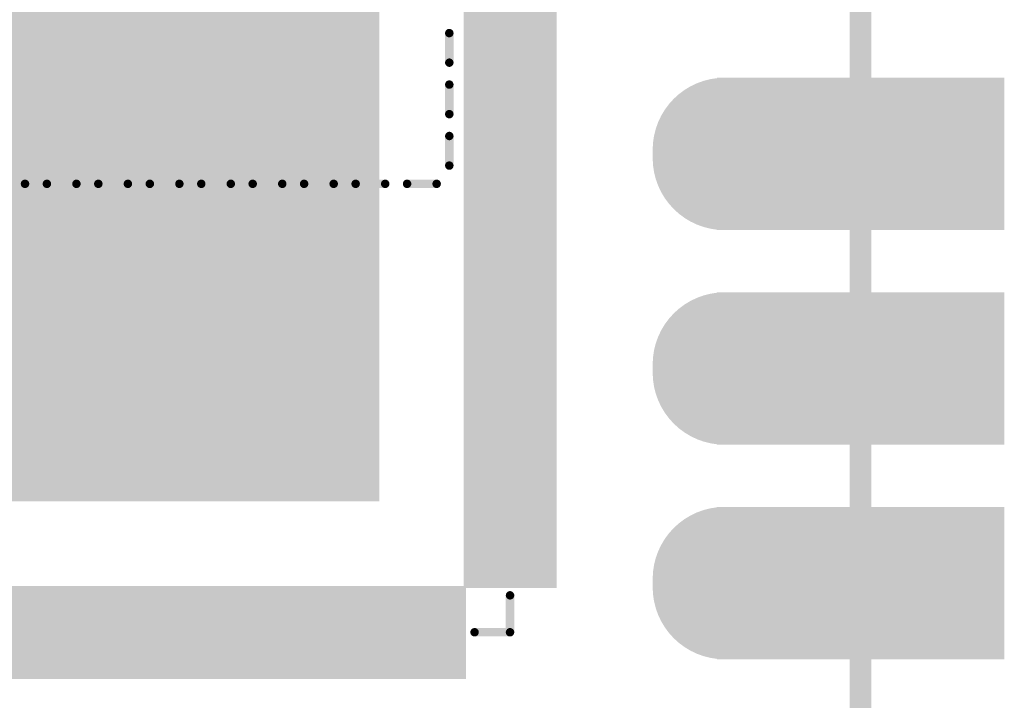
# Model space of a CAD drawing. Header units: millimetres. Extents: x 126.2 to 150.6, y 45.7 to 98.3.
# Tile 3 of 8: x 139 to 150.6, y 56 to 64.1. Entities that reach past the tile are written whole.
import ezdxf

# ---------------------------------------------------------------- set-up
doc = ezdxf.new("R2010")
doc.units = ezdxf.units.MM
for name, color, linetype in [('BottomLayer', 5, 'Continuous'), ('BottomSolder', 6, 'Continuous'), ('KeepOutLayer', 6, 'Continuous'), ('Mechanical1', 6, 'Continuous'), ('MidLayer1', 16, 'Continuous'), ('MidLayer2', 76, 'Continuous'), ('MidLayer3', 90, 'Continuous'), ('MidLayer4', 156, 'Continuous'), ('MultiLayer', 9, 'Continuous'), ('PadHoleLayer', 156, 'Continuous'), ('TopLayer', 1, 'Continuous'), ('TopOverlay', 2, 'Continuous'), ('TopPaste', 8, 'Continuous'), ('TopSolder', 216, 'Continuous')]:
    doc.layers.add(name, color=color, linetype=linetype)

# ---------------------------------------------------------------- blocks, each defined once
blk = doc.blocks.new('P_________1')
at = {"layer": 'BottomLayer', "const_width": 1.5}
for points in [[(8.89, -8.94), (8.89, -8.84)], [(8.89, -11.48), (8.89, -11.38)], [(8.89, -14.02), (8.89, -13.92)]]:
    blk.add_lwpolyline(points, dxfattribs=at)
at = {"layer": 'BottomLayer', "const_width": 0.75}
for points in [[(8.515, -8.84, 1), (9.265, -8.84, 1)], [(8.515, -8.94, 1), (9.265, -8.94, 1)], [(8.515, -11.38, 1), (9.265, -11.38, 1)], [(8.515, -11.48, 1), (9.265, -11.48, 1)], [(8.515, -13.92, 1), (9.265, -13.92, 1)], [(8.515, -14.02, 1), (9.265, -14.02, 1)]]:
    blk.add_lwpolyline(points, format="xyb", close=True, dxfattribs=at)
at = {"layer": 'BottomLayer'}
for points in [[(8.9, -9.69), (12.1, -9.69), (8.9, -8.09), (12.1, -8.09)], [(8.9, -12.23), (12.1, -12.23), (8.9, -10.63), (12.1, -10.63)], [(8.9, -14.77), (12.1, -14.77), (8.9, -13.17), (12.1, -13.17)]]:
    blk.add_solid(points, dxfattribs=at)
at = {"layer": 'BottomSolder', "const_width": 1.703}
for points in [[(8.89, -8.94), (8.89, -8.84)], [(8.89, -11.48), (8.89, -11.38)], [(8.89, -14.02), (8.89, -13.92)]]:
    blk.add_lwpolyline(points, dxfattribs=at)
at = {"layer": 'BottomSolder', "const_width": 0.852}
for points in [[(8.464, -8.84, 1), (9.316, -8.84, 1)], [(8.464, -8.94, 1), (9.316, -8.94, 1)], [(8.464, -11.38, 1), (9.316, -11.38, 1)], [(8.464, -11.48, 1), (9.316, -11.48, 1)], [(8.464, -13.92, 1), (9.316, -13.92, 1)], [(8.464, -14.02, 1), (9.316, -14.02, 1)]]:
    blk.add_lwpolyline(points, format="xyb", close=True, dxfattribs=at)
at = {"layer": 'BottomSolder'}
for points in [[(8.798, -9.792), (12.202, -9.792), (8.798, -7.988), (12.202, -7.988)], [(8.798, -12.332), (12.202, -12.332), (8.798, -10.528), (12.202, -10.528)], [(8.798, -14.872), (12.202, -14.872), (8.798, -13.068), (12.202, -13.068)]]:
    blk.add_solid(points, dxfattribs=at)
at = {"layer": 'Mechanical1', "const_width": 0.254}
blk.add_lwpolyline([(10.5, -24.5), (10.5, 24.5)], dxfattribs=at)
at = {"layer": 'MidLayer1', "const_width": 1.5}
for points in [[(8.89, -8.94), (8.89, -8.84)], [(8.89, -11.48), (8.89, -11.38)], [(8.89, -14.02), (8.89, -13.92)]]:
    blk.add_lwpolyline(points, dxfattribs=at)
at = {"layer": 'MidLayer1', "const_width": 0.75}
for points in [[(8.515, -8.84, 1), (9.265, -8.84, 1)], [(8.515, -8.94, 1), (9.265, -8.94, 1)], [(8.515, -11.38, 1), (9.265, -11.38, 1)], [(8.515, -11.48, 1), (9.265, -11.48, 1)], [(8.515, -13.92, 1), (9.265, -13.92, 1)], [(8.515, -14.02, 1), (9.265, -14.02, 1)]]:
    blk.add_lwpolyline(points, format="xyb", close=True, dxfattribs=at)
at = {"layer": 'MidLayer1'}
for points in [[(8.9, -9.69), (12.1, -9.69), (8.9, -8.09), (12.1, -8.09)], [(8.9, -12.23), (12.1, -12.23), (8.9, -10.63), (12.1, -10.63)], [(8.9, -14.77), (12.1, -14.77), (8.9, -13.17), (12.1, -13.17)]]:
    blk.add_solid(points, dxfattribs=at)
at = {"layer": 'MidLayer2', "const_width": 1.5}
for points in [[(8.89, -8.94), (8.89, -8.84)], [(8.89, -11.48), (8.89, -11.38)], [(8.89, -14.02), (8.89, -13.92)]]:
    blk.add_lwpolyline(points, dxfattribs=at)
at = {"layer": 'MidLayer2', "const_width": 0.75}
for points in [[(8.515, -8.84, 1), (9.265, -8.84, 1)], [(8.515, -8.94, 1), (9.265, -8.94, 1)], [(8.515, -11.38, 1), (9.265, -11.38, 1)], [(8.515, -11.48, 1), (9.265, -11.48, 1)], [(8.515, -13.92, 1), (9.265, -13.92, 1)], [(8.515, -14.02, 1), (9.265, -14.02, 1)]]:
    blk.add_lwpolyline(points, format="xyb", close=True, dxfattribs=at)
at = {"layer": 'MidLayer2'}
for points in [[(8.9, -9.69), (12.1, -9.69), (8.9, -8.09), (12.1, -8.09)], [(8.9, -12.23), (12.1, -12.23), (8.9, -10.63), (12.1, -10.63)], [(8.9, -14.77), (12.1, -14.77), (8.9, -13.17), (12.1, -13.17)]]:
    blk.add_solid(points, dxfattribs=at)
at = {"layer": 'MidLayer3', "const_width": 1.5}
for points in [[(8.89, -8.94), (8.89, -8.84)], [(8.89, -11.48), (8.89, -11.38)], [(8.89, -14.02), (8.89, -13.92)]]:
    blk.add_lwpolyline(points, dxfattribs=at)
at = {"layer": 'MidLayer3', "const_width": 0.75}
for points in [[(8.515, -8.84, 1), (9.265, -8.84, 1)], [(8.515, -8.94, 1), (9.265, -8.94, 1)], [(8.515, -11.38, 1), (9.265, -11.38, 1)], [(8.515, -11.48, 1), (9.265, -11.48, 1)], [(8.515, -13.92, 1), (9.265, -13.92, 1)], [(8.515, -14.02, 1), (9.265, -14.02, 1)]]:
    blk.add_lwpolyline(points, format="xyb", close=True, dxfattribs=at)
at = {"layer": 'MidLayer3'}
for points in [[(8.9, -9.69), (12.1, -9.69), (8.9, -8.09), (12.1, -8.09)], [(8.9, -12.23), (12.1, -12.23), (8.9, -10.63), (12.1, -10.63)], [(8.9, -14.77), (12.1, -14.77), (8.9, -13.17), (12.1, -13.17)]]:
    blk.add_solid(points, dxfattribs=at)
at = {"layer": 'MidLayer4', "const_width": 1.5}
for points in [[(8.89, -8.94), (8.89, -8.84)], [(8.89, -11.48), (8.89, -11.38)], [(8.89, -14.02), (8.89, -13.92)]]:
    blk.add_lwpolyline(points, dxfattribs=at)
at = {"layer": 'MidLayer4', "const_width": 0.75}
for points in [[(8.515, -8.84, 1), (9.265, -8.84, 1)], [(8.515, -8.94, 1), (9.265, -8.94, 1)], [(8.515, -11.38, 1), (9.265, -11.38, 1)], [(8.515, -11.48, 1), (9.265, -11.48, 1)], [(8.515, -13.92, 1), (9.265, -13.92, 1)], [(8.515, -14.02, 1), (9.265, -14.02, 1)]]:
    blk.add_lwpolyline(points, format="xyb", close=True, dxfattribs=at)
at = {"layer": 'MidLayer4'}
for points in [[(8.9, -9.69), (12.1, -9.69), (8.9, -8.09), (12.1, -8.09)], [(8.9, -12.23), (12.1, -12.23), (8.9, -10.63), (12.1, -10.63)], [(8.9, -14.77), (12.1, -14.77), (8.9, -13.17), (12.1, -13.17)]]:
    blk.add_solid(points, dxfattribs=at)
at = {"layer": 'MultiLayer', "const_width": 1.5}
for points in [[(8.89, -8.94), (8.89, -8.84)], [(8.89, -11.48), (8.89, -11.38)], [(8.89, -14.02), (8.89, -13.92)]]:
    blk.add_lwpolyline(points, dxfattribs=at)
at = {"layer": 'MultiLayer', "const_width": 0.75}
for points in [[(8.515, -8.84, 1), (9.265, -8.84, 1)], [(8.515, -8.94, 1), (9.265, -8.94, 1)], [(8.515, -11.38, 1), (9.265, -11.38, 1)], [(8.515, -11.48, 1), (9.265, -11.48, 1)], [(8.515, -13.92, 1), (9.265, -13.92, 1)], [(8.515, -14.02, 1), (9.265, -14.02, 1)]]:
    blk.add_lwpolyline(points, format="xyb", close=True, dxfattribs=at)
at = {"layer": 'MultiLayer'}
for points in [[(8.9, -9.69), (12.1, -9.69), (8.9, -8.09), (12.1, -8.09)], [(8.9, -12.23), (12.1, -12.23), (8.9, -10.63), (12.1, -10.63)], [(8.9, -14.77), (12.1, -14.77), (8.9, -13.17), (12.1, -13.17)]]:
    blk.add_solid(points, dxfattribs=at)
at = {"layer": 'PadHoleLayer', "const_width": 0.5}
for points in [[(8.64, -8.89, 1), (9.14, -8.89, 1)], [(10.25, -8.89, 1), (10.75, -8.89, 1)], [(8.64, -11.43, 1), (9.14, -11.43, 1)], [(10.25, -11.43, 1), (10.75, -11.43, 1)], [(8.64, -13.97, 1), (9.14, -13.97, 1)], [(10.25, -13.97, 1), (10.75, -13.97, 1)]]:
    blk.add_lwpolyline(points, format="xyb", close=True, dxfattribs=at)
at = {"layer": 'TopLayer', "const_width": 1.5}
for points in [[(8.89, -8.94), (8.89, -8.84)], [(8.89, -11.48), (8.89, -11.38)], [(8.89, -14.02), (8.89, -13.92)]]:
    blk.add_lwpolyline(points, dxfattribs=at)
at = {"layer": 'TopLayer', "const_width": 0.75}
for points in [[(8.515, -8.84, 1), (9.265, -8.84, 1)], [(8.515, -8.94, 1), (9.265, -8.94, 1)], [(8.515, -11.38, 1), (9.265, -11.38, 1)], [(8.515, -11.48, 1), (9.265, -11.48, 1)], [(8.515, -13.92, 1), (9.265, -13.92, 1)], [(8.515, -14.02, 1), (9.265, -14.02, 1)]]:
    blk.add_lwpolyline(points, format="xyb", close=True, dxfattribs=at)
at = {"layer": 'TopLayer'}
for points in [[(8.9, -9.69), (12.1, -9.69), (8.9, -8.09), (12.1, -8.09)], [(8.9, -12.23), (12.1, -12.23), (8.9, -10.63), (12.1, -10.63)], [(8.9, -14.77), (12.1, -14.77), (8.9, -13.17), (12.1, -13.17)]]:
    blk.add_solid(points, dxfattribs=at)
at = {"layer": 'TopSolder', "const_width": 1.703}
for points in [[(8.89, -8.94), (8.89, -8.84)], [(8.89, -11.48), (8.89, -11.38)], [(8.89, -14.02), (8.89, -13.92)]]:
    blk.add_lwpolyline(points, dxfattribs=at)
at = {"layer": 'TopSolder', "const_width": 0.852}
for points in [[(8.464, -8.84, 1), (9.316, -8.84, 1)], [(8.464, -8.94, 1), (9.316, -8.94, 1)], [(8.464, -11.38, 1), (9.316, -11.38, 1)], [(8.464, -11.48, 1), (9.316, -11.48, 1)], [(8.464, -13.92, 1), (9.316, -13.92, 1)], [(8.464, -14.02, 1), (9.316, -14.02, 1)]]:
    blk.add_lwpolyline(points, format="xyb", close=True, dxfattribs=at)
at = {"layer": 'TopSolder'}
for points in [[(8.798, -9.792), (12.202, -9.792), (8.798, -7.988), (12.202, -7.988)], [(8.798, -12.332), (12.202, -12.332), (8.798, -10.528), (12.202, -10.528)], [(8.798, -14.872), (12.202, -14.872), (8.798, -13.068), (12.202, -13.068)]]:
    blk.add_solid(points, dxfattribs=at)
blk = doc.blocks.new('TF_SMD_H2_8____MUP_M617_2_16')
at = {"layer": 'TopOverlay', "const_width": 0.1}
for points in [[(5.631, -10.658), (5.631, -10.308)], [(5.631, -11.267), (5.631, -10.917)], [(5.631, -11.876), (5.631, -11.526)], [(0.257, -12.092), (0.607, -12.092)], [(0.866, -12.092), (1.216, -12.092)], [(1.475, -12.092), (1.825, -12.092)], [(2.085, -12.092), (2.435, -12.092)], [(2.694, -12.092), (3.044, -12.092)], [(3.303, -12.092), (3.653, -12.092)], [(3.912, -12.092), (4.262, -12.092)], [(4.522, -12.092), (4.872, -12.092)], [(5.131, -12.092), (5.481, -12.092)]]:
    blk.add_lwpolyline(points, dxfattribs=at)
at = {"layer": 'TopOverlay', "const_width": 0.05}
for points in [[(5.606, -10.308, 1), (5.656, -10.308, 1)], [(5.606, -10.658, 1), (5.656, -10.658, 1)], [(5.606, -10.917, 1), (5.656, -10.917, 1)], [(5.606, -11.267, 1), (5.656, -11.267, 1)], [(5.606, -11.526, 1), (5.656, -11.526, 1)], [(5.606, -11.876, 1), (5.656, -11.876, 1)], [(0.582, -12.092, 1), (0.632, -12.092, 1)], [(0.841, -12.092, 1), (0.891, -12.092, 1)], [(1.191, -12.092, 1), (1.241, -12.092, 1)], [(1.45, -12.092, 1), (1.5, -12.092, 1)], [(1.8, -12.092, 1), (1.85, -12.092, 1)], [(2.06, -12.092, 1), (2.11, -12.092, 1)], [(2.41, -12.092, 1), (2.46, -12.092, 1)], [(2.669, -12.092, 1), (2.719, -12.092, 1)], [(3.019, -12.092, 1), (3.069, -12.092, 1)], [(3.278, -12.092, 1), (3.328, -12.092, 1)], [(3.628, -12.092, 1), (3.678, -12.092, 1)], [(3.887, -12.092, 1), (3.937, -12.092, 1)], [(4.237, -12.092, 1), (4.287, -12.092, 1)], [(4.497, -12.092, 1), (4.547, -12.092, 1)], [(4.847, -12.092, 1), (4.897, -12.092, 1)], [(5.106, -12.092, 1), (5.156, -12.092, 1)], [(5.456, -12.092, 1), (5.506, -12.092, 1)]]:
    blk.add_lwpolyline(points, format="xyb", close=True, dxfattribs=at)
blk = doc.blocks.new('QFN128_12R3X12R3X0R90_T9R10_19')
at = {"layer": 'TopLayer'}
for points in [[(4.5, 4.5), (-4.5, 4.5), (4.5, -4.5), (-4.5, -4.5)], [(6.603, 0.975), (5.703, 0.975), (6.603, 0.775), (5.703, 0.775)], [(6.603, 0.625), (5.703, 0.625), (6.603, 0.425), (5.703, 0.425)], [(6.603, 0.275), (5.703, 0.275), (6.603, 0.075), (5.703, 0.075)], [(6.603, -0.075), (5.703, -0.075), (6.603, -0.275), (5.703, -0.275)], [(6.603, -0.425), (5.703, -0.425), (6.603, -0.625), (5.703, -0.625)], [(6.603, -0.775), (5.703, -0.775), (6.603, -0.975), (5.703, -0.975)], [(6.603, -1.125), (5.703, -1.125), (6.603, -1.325), (5.703, -1.325)], [(6.603, -1.475), (5.703, -1.475), (6.603, -1.675), (5.703, -1.675)], [(6.603, -1.825), (5.703, -1.825), (6.603, -2.025), (5.703, -2.025)], [(6.603, -2.175), (5.703, -2.175), (6.603, -2.375), (5.703, -2.375)], [(6.603, -2.525), (5.703, -2.525), (6.603, -2.725), (5.703, -2.725)], [(6.603, -2.875), (5.703, -2.875), (6.603, -3.075), (5.703, -3.075)], [(6.603, -3.225), (5.703, -3.225), (6.603, -3.425), (5.703, -3.425)], [(6.603, -3.575), (5.703, -3.575), (6.603, -3.775), (5.703, -3.775)], [(6.603, -3.925), (5.703, -3.925), (6.603, -4.125), (5.703, -4.125)], [(6.603, -4.275), (5.703, -4.275), (6.603, -4.475), (5.703, -4.475)], [(6.603, -4.625), (5.703, -4.625), (6.603, -4.825), (5.703, -4.825)], [(6.603, -4.975), (5.703, -4.975), (6.603, -5.175), (5.703, -5.175)], [(6.603, -5.325), (5.703, -5.325), (6.603, -5.525), (5.703, -5.525)], [(0.625, -5.703), (0.425, -5.703), (0.625, -6.603), (0.425, -6.603)], [(0.975, -5.703), (0.775, -5.703), (0.975, -6.603), (0.775, -6.603)], [(1.325, -5.703), (1.125, -5.703), (1.325, -6.603), (1.125, -6.603)], [(1.675, -5.703), (1.475, -5.703), (1.675, -6.603), (1.475, -6.603)], [(2.025, -5.703), (1.825, -5.703), (2.025, -6.603), (1.825, -6.603)], [(2.375, -5.703), (2.175, -5.703), (2.375, -6.603), (2.175, -6.603)], [(2.725, -5.703), (2.525, -5.703), (2.725, -6.603), (2.525, -6.603)], [(3.075, -5.703), (2.875, -5.703), (3.075, -6.603), (2.875, -6.603)], [(3.425, -5.703), (3.225, -5.703), (3.425, -6.603), (3.225, -6.603)], [(3.775, -5.703), (3.575, -5.703), (3.775, -6.603), (3.575, -6.603)], [(4.125, -5.703), (3.925, -5.703), (4.125, -6.603), (3.925, -6.603)], [(4.475, -5.703), (4.275, -5.703), (4.475, -6.603), (4.275, -6.603)], [(4.825, -5.703), (4.625, -5.703), (4.825, -6.603), (4.625, -6.603)], [(5.175, -5.703), (4.975, -5.703), (5.175, -6.603), (4.975, -6.603)], [(5.525, -5.703), (5.325, -5.703), (5.525, -6.603), (5.325, -6.603)]]:
    blk.add_solid(points, dxfattribs=at)
at = {"layer": 'TopOverlay', "const_width": 0.1}
for points in [[(6.15, -6.15), (6.15, -5.713)], [(5.73, -6.15), (6.15, -6.15)]]:
    blk.add_lwpolyline(points, dxfattribs=at)
at = {"layer": 'TopOverlay', "const_width": 0.0501}
for points in [[(6.125, -5.713, 1), (6.175, -5.713, 1)], [(5.705, -6.15, 1), (5.755, -6.15, 1)], [(6.125, -6.15, 1), (6.175, -6.15, 1)], [(6.125, -6.15, 1), (6.175, -6.15, 1)]]:
    blk.add_lwpolyline(points, format="xyb", close=True, dxfattribs=at)
at = {"layer": 'TopPaste'}
for points in [[(4.5, 4.5), (-4.5, 4.5), (4.5, -4.5), (-4.5, -4.5)], [(6.603, 0.975), (5.703, 0.975), (6.603, 0.775), (5.703, 0.775)], [(6.603, 0.625), (5.703, 0.625), (6.603, 0.425), (5.703, 0.425)], [(6.603, 0.275), (5.703, 0.275), (6.603, 0.075), (5.703, 0.075)], [(6.603, -0.075), (5.703, -0.075), (6.603, -0.275), (5.703, -0.275)], [(6.603, -0.425), (5.703, -0.425), (6.603, -0.625), (5.703, -0.625)], [(6.603, -0.775), (5.703, -0.775), (6.603, -0.975), (5.703, -0.975)], [(6.603, -1.125), (5.703, -1.125), (6.603, -1.325), (5.703, -1.325)], [(6.603, -1.475), (5.703, -1.475), (6.603, -1.675), (5.703, -1.675)], [(6.603, -1.825), (5.703, -1.825), (6.603, -2.025), (5.703, -2.025)], [(6.603, -2.175), (5.703, -2.175), (6.603, -2.375), (5.703, -2.375)], [(6.603, -2.525), (5.703, -2.525), (6.603, -2.725), (5.703, -2.725)], [(6.603, -2.875), (5.703, -2.875), (6.603, -3.075), (5.703, -3.075)], [(6.603, -3.225), (5.703, -3.225), (6.603, -3.425), (5.703, -3.425)], [(6.603, -3.575), (5.703, -3.575), (6.603, -3.775), (5.703, -3.775)], [(6.603, -3.925), (5.703, -3.925), (6.603, -4.125), (5.703, -4.125)], [(6.603, -4.275), (5.703, -4.275), (6.603, -4.475), (5.703, -4.475)], [(6.603, -4.625), (5.703, -4.625), (6.603, -4.825), (5.703, -4.825)], [(6.603, -4.975), (5.703, -4.975), (6.603, -5.175), (5.703, -5.175)], [(6.603, -5.325), (5.703, -5.325), (6.603, -5.525), (5.703, -5.525)], [(0.625, -5.703), (0.425, -5.703), (0.625, -6.603), (0.425, -6.603)], [(0.975, -5.703), (0.775, -5.703), (0.975, -6.603), (0.775, -6.603)], [(1.325, -5.703), (1.125, -5.703), (1.325, -6.603), (1.125, -6.603)], [(1.675, -5.703), (1.475, -5.703), (1.675, -6.603), (1.475, -6.603)], [(2.025, -5.703), (1.825, -5.703), (2.025, -6.603), (1.825, -6.603)], [(2.375, -5.703), (2.175, -5.703), (2.375, -6.603), (2.175, -6.603)], [(2.725, -5.703), (2.525, -5.703), (2.725, -6.603), (2.525, -6.603)], [(3.075, -5.703), (2.875, -5.703), (3.075, -6.603), (2.875, -6.603)], [(3.425, -5.703), (3.225, -5.703), (3.425, -6.603), (3.225, -6.603)], [(3.775, -5.703), (3.575, -5.703), (3.775, -6.603), (3.575, -6.603)], [(4.125, -5.703), (3.925, -5.703), (4.125, -6.603), (3.925, -6.603)], [(4.475, -5.703), (4.275, -5.703), (4.475, -6.603), (4.275, -6.603)], [(4.825, -5.703), (4.625, -5.703), (4.825, -6.603), (4.625, -6.603)], [(5.175, -5.703), (4.975, -5.703), (5.175, -6.603), (4.975, -6.603)], [(5.525, -5.703), (5.325, -5.703), (5.525, -6.603), (5.325, -6.603)]]:
    blk.add_solid(points, dxfattribs=at)
at = {"layer": 'TopSolder'}
for points in [[(4.602, 4.602), (-4.602, 4.602), (4.602, -4.602), (-4.602, -4.602)], [(6.704, 1.427), (5.601, 1.427), (6.704, 1.023), (5.601, 1.023)], [(6.704, 1.077), (5.601, 1.077), (6.704, 0.673), (5.601, 0.673)], [(6.704, 0.727), (5.601, 0.727), (6.704, 0.323), (5.601, 0.323)], [(6.704, 0.377), (5.601, 0.377), (6.704, -0.027), (5.601, -0.027)], [(6.704, 0.027), (5.601, 0.027), (6.704, -0.377), (5.601, -0.377)], [(6.704, -0.323), (5.601, -0.323), (6.704, -0.727), (5.601, -0.727)], [(6.704, -0.673), (5.601, -0.673), (6.704, -1.077), (5.601, -1.077)], [(6.704, -1.023), (5.601, -1.023), (6.704, -1.427), (5.601, -1.427)], [(6.704, -1.374), (5.601, -1.374), (6.704, -1.777), (5.601, -1.777)], [(6.704, -1.723), (5.601, -1.723), (6.704, -2.127), (5.601, -2.127)], [(6.704, -2.074), (5.601, -2.074), (6.704, -2.477), (5.601, -2.477)], [(6.704, -2.423), (5.601, -2.423), (6.704, -2.827), (5.601, -2.827)], [(6.704, -2.774), (5.601, -2.774), (6.704, -3.177), (5.601, -3.177)], [(6.704, -3.123), (5.601, -3.123), (6.704, -3.527), (5.601, -3.527)], [(6.704, -3.474), (5.601, -3.474), (6.704, -3.877), (5.601, -3.877)], [(6.704, -3.823), (5.601, -3.823), (6.704, -4.227), (5.601, -4.227)], [(6.704, -4.173), (5.601, -4.173), (6.704, -4.576), (5.601, -4.576)], [(6.704, -4.523), (5.601, -4.523), (6.704, -4.927), (5.601, -4.927)], [(6.704, -4.873), (5.601, -4.873), (6.704, -5.276), (5.601, -5.276)], [(6.704, -5.223), (5.601, -5.223), (6.704, -5.627), (5.601, -5.627)], [(0.377, -5.601), (-0.027, -5.601), (0.377, -6.704), (-0.027, -6.704)], [(0.727, -5.601), (0.323, -5.601), (0.727, -6.704), (0.323, -6.704)], [(1.077, -5.601), (0.673, -5.601), (1.077, -6.704), (0.673, -6.704)], [(1.427, -5.601), (1.023, -5.601), (1.427, -6.704), (1.023, -6.704)], [(1.777, -5.601), (1.374, -5.601), (1.777, -6.704), (1.374, -6.704)], [(2.127, -5.601), (1.723, -5.601), (2.127, -6.704), (1.723, -6.704)], [(2.477, -5.601), (2.074, -5.601), (2.477, -6.704), (2.074, -6.704)], [(2.827, -5.601), (2.423, -5.601), (2.827, -6.704), (2.423, -6.704)], [(3.177, -5.601), (2.774, -5.601), (3.177, -6.704), (2.774, -6.704)], [(3.527, -5.601), (3.123, -5.601), (3.527, -6.704), (3.123, -6.704)], [(3.877, -5.601), (3.474, -5.601), (3.877, -6.704), (3.474, -6.704)], [(4.227, -5.601), (3.823, -5.601), (4.227, -6.704), (3.823, -6.704)], [(4.576, -5.601), (4.173, -5.601), (4.576, -6.704), (4.173, -6.704)], [(4.927, -5.601), (4.523, -5.601), (4.927, -6.704), (4.523, -6.704)], [(5.276, -5.601), (4.873, -5.601), (5.276, -6.704), (4.873, -6.704)], [(5.627, -5.601), (5.223, -5.601), (5.627, -6.704), (5.223, -6.704)]]:
    blk.add_solid(points, dxfattribs=at)

msp = doc.modelspace()

# ---------------------------------------------------------------- linework, layer by layer
at = {"layer": 'KeepOutLayer', "const_width": 0.254}
msp.add_lwpolyline([(148.908, 46.851), (148.908, 95.851)], dxfattribs=at)

# ---------------------------------------------------------------- block references
for name, p in [('P_________1', (138.409, 71.353)), ('TF_SMD_H2_8____MUP_M617_2_16', (138.408, 74.201)), ('QFN128_12R3X12R3X0R90_T9R10_19', (138.608, 62.951))]:
    msp.add_blockref(name, p)

doc.saveas('drawing.dxf')
